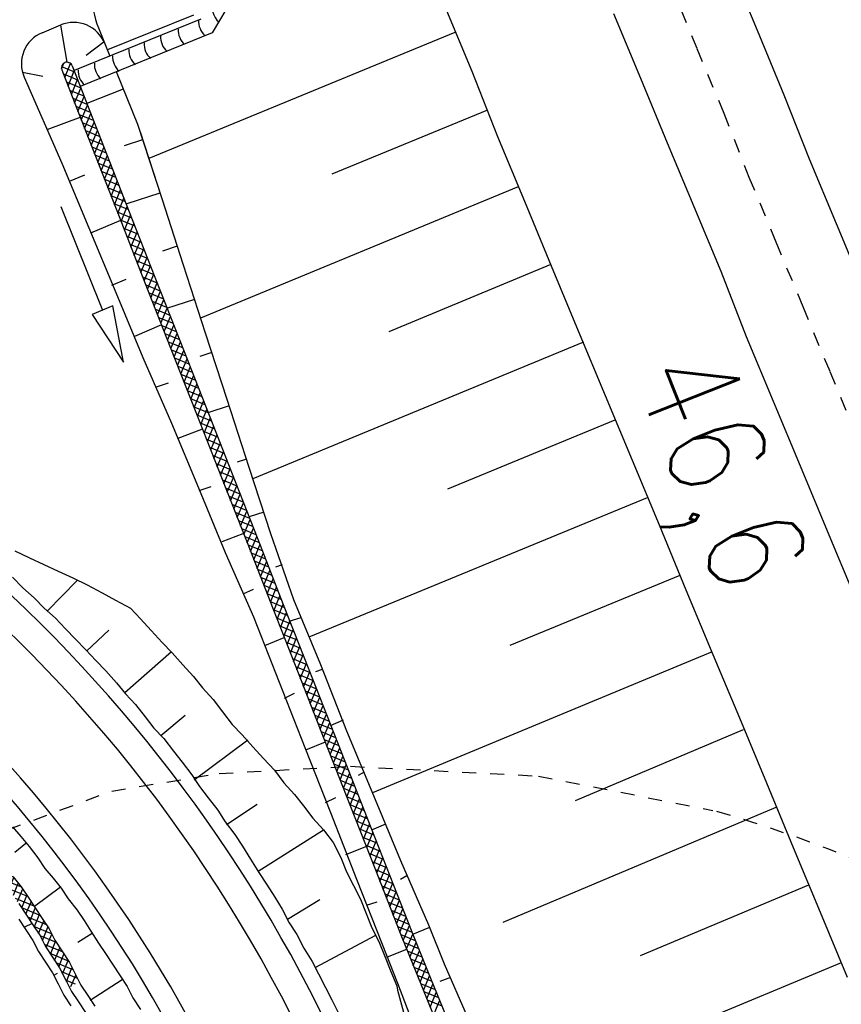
# Model space of a CAD drawing. Extents: x 447882 to 448688, y 437766 to 439043.
# Tile 48 of 121: x 448220 to 448249, y 438324 to 438359. Entities that reach past the tile are written whole.
import ezdxf

# ---------------------------------------------------------------- set-up
doc = ezdxf.new("R2010")
doc.units = 0
doc.header["$LTSCALE"] = 2
doc.header["$MEASUREMENT"] = 0
doc.linetypes.add('ACAD_ISO10W100W', pattern=[0.5, 0.25, -0.25])
doc.linetypes.add('AUSGEZOGEN', pattern=[0])
doc.layers.get('0').update_dxf_attribs({"linetype": 'AUSGEZOGEN'})
for name, color, linetype in [('DB-Bahnachse', 7, 'CONTINUOUS'), ('DB-Bestand', 8, 'CONTINUOUS'), ('DB-Boeschungen', 15, 'CONTINUOUS'), ('DB-Gleisachsen', 7, 'CONTINUOUS'), ('DB-GRABEN', 15, 'AUSGEZOGEN'), ('DB-Ingenieurbauwerke', 15, 'CONTINUOUS'), ('DB-Wegboeschungen', 15, 'CONTINUOUS'), ('DB-Wege', 15, 'CONTINUOUS'), ('FBRTOP', 250, 'AUSGEZOGEN')]:
    doc.layers.add(name, color=color, linetype=linetype)
doc.styles.add('ROMANS', font='romans.shx', dxfattribs={"width": 0.8})

# ---------------------------------------------------------------- blocks, each defined once
blk = doc.blocks.new('*X272')
at = {"color": 0, "linetype": 'ByBlock'}
for p, q in [((-107013, -219140), (-107170, -218983)), ((-107135, -218822), (-107092, -218780)), ((-107096, -219102), (-106741, -218747)), ((-106684, -219151), (-107070, -218765)), ((-106824, -219147), (-106432, -218756)), ((-106358, -219159), (-106770, -218746)), ((-106513, -219155), (-106122, -218764)), ((-106031, -219167), (-106443, -218755)), ((-106203, -219163), (-105812, -218772)), ((-105705, -219175), (-106116, -218764)), ((-105892, -219171), (-105502, -218781)), ((-105379, -219183), (-105789, -218773)), ((-105582, -219178), (-105192, -218789)), ((-105054, -219190), (-105462, -218782)), ((-105270, -219185), (-104881, -218795)), ((-104729, -219197), (-105135, -218790)), ((-104959, -219192), (-104569, -218802)), ((-104404, -219204), (-104811, -218797)), ((-104647, -219199), (-104257, -218808)), ((-104078, -219211), (-104486, -218803)), ((-104336, -219205), (-103945, -218814)), ((-103753, -219218), (-104161, -218810)), ((-104024, -219212), (-103633, -218821)), ((-103428, -219225), (-103836, -218816)), ((-103713, -219219), (-103321, -218827)), ((-103103, -219232), (-103512, -218823)), ((-103401, -219225), (-103009, -218833)), ((-102778, -219239), (-103187, -218830)), ((-103090, -219232), (-102697, -218839)), ((-102453, -219245), (-102862, -218836)), ((-102778, -219239), (-102385, -218846)), ((-102128, -219252), (-102537, -218843)), ((-102467, -219245), (-102073, -218852)), ((-101802, -219259), (-102213, -218849)), ((-102155, -219252), (-101761, -218858)), ((-101477, -219266), (-101888, -218856)), ((-101843, -219258), (-101450, -218865)), ((-101152, -219273), (-101563, -218862)), ((-101532, -219265), (-101138, -218871)), ((-100828, -219280), (-101238, -218869)), ((-101220, -219272), (-100826, -218877)), ((-100503, -219286), (-100914, -218875)), ((-100908, -219278), (-100514, -218884)), ((-100596, -219284), (-100202, -218890)), ((-100178, -219293), (-100589, -218882)), ((-100284, -219291), (-99890, -218896)), ((-99853, -219299), (-100264, -218889)), ((-99973, -219297), (-99578, -218902)), ((-99529, -219306), (-99939, -218895)), ((-99661, -219303), (-99266, -218909)), ((-99204, -219312), (-99615, -218902)), ((-99349, -219309), (-98954, -218915)), ((-98879, -219319), (-99290, -218908)), ((-99037, -219316), (-98642, -218921)), ((-98554, -219325), (-98965, -218915)), ((-98725, -219322), (-98331, -218928)), ((-98230, -219332), (-98640, -218921)), ((-98413, -219328), (-98019, -218934)), ((-97905, -219339), (-98316, -218928)), ((-98101, -219335), (-97707, -218940)), ((-97580, -219345), (-97991, -218934)), ((-97789, -219341), (-97395, -218947)), ((-97255, -219352), (-97666, -218941)), ((-97477, -219347), (-97083, -218953)), ((-96931, -219358), (-97341, -218948)), ((-97165, -219354), (-96771, -218959)), ((-96606, -219365), (-97017, -218954)), ((-96854, -219360), (-96459, -218965)), ((-96281, -219371), (-96692, -218961)), ((-96542, -219366), (-96147, -218972)), ((-95956, -219378), (-96367, -218967)), ((-96230, -219372), (-95835, -218978)), ((-95632, -219384), (-96042, -218974)), ((-95918, -219379), (-95523, -218984)), ((-95307, -219391), (-95717, -218980)), ((-95606, -219385), (-95212, -218991)), ((-94982, -219398), (-95393, -218987)), ((-95294, -219391), (-94900, -218997)), ((-94657, -219404), (-95068, -218993)), ((-94982, -219398), (-94588, -219003)), ((-94333, -219411), (-94743, -219000)), ((-94670, -219404), (-94276, -219009)), ((-94008, -219417), (-94418, -219007)), ((-94358, -219410), (-93964, -219016)), ((-93683, -219424), (-94094, -219013)), ((-94046, -219416), (-93652, -219022)), ((-93358, -219430), (-93769, -219020)), ((-93735, -219423), (-93341, -219029)), ((-93034, -219437), (-93444, -219027)), ((-93423, -219429), (-93029, -219036)), ((-92709, -219443), (-93119, -219034)), ((-93111, -219435), (-92718, -219042)), ((-92799, -219442), (-92406, -219049)), ((-92384, -219450), (-92793, -219041)), ((-92487, -219448), (-92095, -219056)), ((-92059, -219457), (-92468, -219048)), ((-92175, -219454), (-91783, -219062)), ((-91735, -219463), (-92143, -219055)), ((-91863, -219461), (-91471, -219069)), ((-91410, -219470), (-91818, -219061)), ((-91551, -219467), (-91160, -219075)), ((-91085, -219476), (-91493, -219068)), ((-91239, -219473), (-90848, -219082)), ((-90760, -219483), (-91168, -219075)), ((-90927, -219479), (-90536, -219088)), ((-90436, -219489), (-90843, -219082)), ((-90616, -219486), (-90224, -219094)), ((-90111, -219496), (-90518, -219088)), ((-90304, -219492), (-89912, -219101)), ((-89786, -219502), (-90194, -219095)), ((-89992, -219498), (-89600, -219107)), ((-89461, -219509), (-89869, -219101)), ((-89680, -219505), (-89288, -219113)), ((-89137, -219516), (-89544, -219108)), ((-89368, -219511), (-88976, -219119)), ((-88812, -219522), (-89219, -219115)), ((-89056, -219517), (-88665, -219126)), ((-88487, -219529), (-88895, -219121)), ((-88744, -219524), (-88353, -219132)), ((-88161, -219536), (-88570, -219128)), ((-88433, -219530), (-88041, -219138)), ((-87836, -219543), (-88245, -219134)), ((-88121, -219537), (-87729, -219145)), ((-87511, -219550), (-87920, -219141)), ((-87810, -219544), (-87417, -219151)), ((-87186, -219557), (-87596, -219147)), ((-87498, -219550), (-87105, -219157)), ((-86861, -219564), (-87271, -219154)), ((-87186, -219557), (-86793, -219164)), ((-86536, -219571), (-86946, -219160)), ((-86875, -219564), (-86481, -219170)), ((-86211, -219578), (-86621, -219167)), ((-86563, -219570), (-86169, -219176)), ((-85886, -219584), (-86297, -219174)), ((-86252, -219577), (-85857, -219182)), ((-85561, -219591), (-85972, -219180)), ((-85940, -219583), (-85546, -219189)), ((-85236, -219597), (-85647, -219187)), ((-85628, -219589), (-85234, -219195)), ((-84912, -219604), (-85322, -219193)), ((-85316, -219596), (-84922, -219201)), ((-85004, -219602), (-84610, -219208)), ((-84587, -219610), (-84998, -219200)), ((-84692, -219608), (-84298, -219214)), ((-84262, -219617), (-84673, -219206)), ((-84380, -219615), (-83986, -219220)), ((-83937, -219624), (-84348, -219213)), ((-84068, -219621), (-83674, -219226)), ((-83613, -219630), (-84023, -219219)), ((-83757, -219627), (-83362, -219233)), ((-83288, -219637), (-83699, -219226)), ((-83445, -219633), (-83050, -219239)), ((-82963, -219643), (-83374, -219233)), ((-83133, -219640), (-82738, -219245)), ((-82638, -219650), (-83049, -219239)), ((-82821, -219646), (-82426, -219252)), ((-82314, -219656), (-82724, -219246)), ((-82509, -219652), (-82115, -219258)), ((-81989, -219663), (-82400, -219252)), ((-82197, -219659), (-81803, -219264)), ((-81664, -219669), (-82075, -219259)), ((-81885, -219665), (-81491, -219271)), ((-81339, -219676), (-81750, -219265)), ((-81573, -219671), (-81179, -219277)), ((-81015, -219683), (-81425, -219272)), ((-81261, -219678), (-80867, -219284)), ((-80690, -219689), (-81100, -219279)), ((-80949, -219684), (-80556, -219290)), ((-80365, -219696), (-80775, -219286)), ((-80638, -219690), (-80244, -219297)), ((-80040, -219702), (-80450, -219293)), ((-80326, -219696), (-79933, -219304)), ((-79716, -219709), (-80125, -219299)), ((-80014, -219703), (-79621, -219310)), ((-79391, -219715), (-79800, -219306)), ((-79702, -219709), (-79310, -219317)), ((-79066, -219722), (-79475, -219313)), ((-79390, -219715), (-78998, -219324)), ((-78741, -219728), (-79149, -219320)), ((-79078, -219722), (-78687, -219330)), ((-78417, -219735), (-78824, -219327)), ((-78766, -219728), (-78375, -219336)), ((-78092, -219742), (-78499, -219334)), ((-77767, -219748), (-78175, -219340)), ((-78454, -219734), (-78063, -219343)), ((-78142, -219740), (-77751, -219349)), ((-77442, -219755), (-77850, -219347)), ((-77830, -219747), (-77439, -219355)), ((-77118, -219761), (-77525, -219354)), ((-77519, -219753), (-77127, -219362)), ((-77207, -219759), (-76815, -219368)), ((-76793, -219768), (-77200, -219360)), ((-76895, -219766), (-76503, -219374)), ((-76468, -219774), (-76876, -219367)), ((-76583, -219772), (-76191, -219381)), ((-76143, -219781), (-76551, -219373)), ((-76271, -219778), (-75879, -219387)), ((-75818, -219788), (-76226, -219380)), ((-75959, -219785), (-75568, -219393)), ((-75493, -219795), (-75901, -219386)), ((-75648, -219792), (-75256, -219399)), ((-75168, -219802), (-75577, -219393)), ((-75336, -219798), (-74944, -219406)), ((-74843, -219809), (-75252, -219399)), ((-75025, -219805), (-74632, -219412)), ((-74518, -219816), (-74927, -219406)), ((-74713, -219812), (-74320, -219418)), ((-74192, -219823), (-74602, -219413)), ((-74402, -219818), (-74008, -219425)), ((-73867, -219830), (-74278, -219419)), ((-74090, -219825), (-73696, -219431)), ((-73544, -219835), (-73953, -219426)), ((-73779, -219831), (-73382, -219435)), ((-73222, -219839), (-73629, -219432)), ((-73465, -219836), (-73068, -219439)), ((-72900, -219842), (-73306, -219436)), ((-73150, -219839), (-72754, -219443)), ((-72578, -219846), (-72984, -219440)), ((-72835, -219843), (-72440, -219448)), ((-72256, -219849), (-72661, -219445)), ((-72521, -219846), (-72126, -219451)), ((-71936, -219852), (-72339, -219449)), ((-72206, -219850), (-71810, -219454)), ((-71615, -219854), (-72017, -219452)), ((-71890, -219852), (-71494, -219456)), ((-71295, -219856), (-71697, -219454)), ((-71574, -219854), (-71178, -219458)), ((-70975, -219858), (-71376, -219457)), ((-71258, -219856), (-70862, -219460)), ((-70654, -219861), (-71056, -219459))]:
    blk.add_line(p, q, dxfattribs=at)
blk = doc.blocks.new('*X290')
at = {"color": 0, "linetype": 'ByBlock'}
for p, q in [((-78704, -231757), (-78260, -231313)), ((-78359, -231731), (-77867, -231239)), ((-77676, -231612), (-78021, -231268)), ((-77980, -231670), (-77480, -231170)), ((-77409, -231562), (-77752, -231218)), ((-77588, -231596), (-77126, -231134)), ((-77117, -231535), (-77482, -231170)), ((-77216, -231542), (-76781, -231108)), ((-76822, -231512), (-77195, -231139)), ((-76586, -231430), (-76899, -231117)), ((-76871, -231516), (-76615, -231259)), ((-80668, -232130), (-80161, -231623)), ((-80275, -232055), (-79768, -231549)), ((-79858, -231976), (-80203, -231631)), ((-79591, -231925), (-79935, -231581)), ((-79882, -231981), (-79376, -231474)), ((-79323, -231875), (-79668, -231530)), ((-79489, -231906), (-78983, -231400)), ((-79056, -231824), (-79401, -231479)), ((-78788, -231773), (-79133, -231428)), ((-79096, -231831), (-78614, -231349)), ((-78501, -231742), (-78866, -231377)), ((-78211, -231714), (-78578, -231346)), ((-77944, -231663), (-78288, -231318)), ((-82364, -232553), (-81795, -231984)), ((-81923, -232431), (-81402, -231910)), ((-81420, -232323), (-81765, -231979)), ((-81516, -232341), (-81009, -231835)), ((-81172, -232253), (-81497, -231928)), ((-80928, -232179), (-81230, -231877)), ((-81082, -232226), (-80554, -231698)), ((-80660, -232128), (-80967, -231822)), ((-80393, -232078), (-80723, -231748)), ((-80125, -232027), (-80470, -231682)), ((-83608, -232843), (-83068, -232302)), ((-82957, -232695), (-83288, -232365)), ((-83212, -232765), (-82643, -232196)), ((-82714, -232621), (-83040, -232295)), ((-82579, -232437), (-82791, -232225)), ((-82579, -232450), (-82235, -232107)), ((-82187, -232511), (-82525, -232173)), ((-81943, -232437), (-82264, -232115)), ((-81687, -232374), (-82020, -232041)), ((-84336, -232934), (-83976, -232574)), ((-83964, -232961), (-84263, -232662)), ((-84081, -232998), (-83518, -232435)), ((-83725, -232882), (-84019, -232588)), ((-83474, -232815), (-83776, -232513)), ((-83207, -232764), (-83532, -232439)), ((-82765, -232636), (-82579, -232450)), ((-82447, -232569), (-82579, -232437)), ((-84207, -233036), (-84349, -232895))]:
    blk.add_line(p, q, dxfattribs=at)

msp = doc.modelspace()

# ---------------------------------------------------------------- linework, layer by layer
at = {"layer": 'DB-Bahnachse', "linetype": 'ACAD_ISO10W100W'}
for p, q in [((448242.822, 438359.998), (448243.785, 438357.682)), ((448243.785, 438357.682), (448244.747, 438355.366)), ((448244.747, 438355.366), (448245.647, 438353.082)), ((448245.647, 438353.082), (448246.61, 438350.766)), ((448246.61, 438350.766), (448247.572, 438348.45)), ((448247.572, 438348.45), (448248.535, 438346.135)), ((448248.535, 438346.135), (448249.498, 438343.819))]:
    msp.add_line(p, q, dxfattribs=at)
at = {"layer": 'DB-Bestand', "linetype": 'ACAD_ISO10W100W'}
for p, q in [((448226.711, 438331.758), (448231.404, 438332.014)), ((448231.404, 438332.014), (448238.122, 438331.667)), ((448231.404, 438332.014), (448231.404, 438332.014)), ((448222.868, 438331.131), (448226.711, 438331.758)), ((448238.122, 438331.667), (448244.357, 438330.435)), ((448219.144, 438329.744), (448222.868, 438331.131)), ((448222.868, 438331.131), (448222.868, 438331.131)), ((448244.357, 438330.435), (448244.357, 438330.435))]:
    msp.add_line(p, q, dxfattribs=at)
msp.add_ellipse((448232.715, 438288.844), major_axis=(-16.61, 39.868), ratio=1, start_param=-0.937449, end_param=-0.667682, dxfattribs=at)
at = {"layer": 'DB-Boeschungen', "linetype": 'Continuous'}
for p, q in [((448234.779, 438359.186), (448235.742, 438356.87)), ((448225.79, 438358.879), (448222.714, 438357.63)), ((448235.136, 438358.251), (448224.191, 438353.749)), ((448235.742, 438356.87), (448236.657, 438354.539)), ((448221.618, 438355.538), (448223.132, 438351.669)), ((448236.3, 438355.475), (448230.733, 438353.193)), ((448222.083, 438355.443), (448223.497, 438351.841)), ((448223.793, 438354.974), (448224.655, 438352.322)), ((448223.975, 438354.414), (448223.309, 438354.198)), ((448223.882, 438354.7), (448224.655, 438352.322)), ((448236.657, 438354.539), (448237.62, 438352.223)), ((448221.091, 438353.582), (448222.053, 438351.267)), ((448221.355, 438352.932), (448221.91, 438353.165)), ((448237.402, 438352.731), (448226.045, 438348.042)), ((448224.593, 438352.512), (448223.404, 438352.126)), ((448224.655, 438352.322), (448225.427, 438349.944)), ((448224.655, 438352.322), (448225.427, 438349.944)), ((448237.62, 438352.223), (448238.582, 438349.907)), ((448223.132, 438351.669), (448224.047, 438349.338)), ((448223.497, 438351.841), (448224.412, 438349.509)), ((448222.053, 438351.267), (448223.016, 438348.951)), ((448223.178, 438351.527), (448222.115, 438351.076)), ((448225.211, 438350.61), (448224.688, 438350.44)), ((448225.427, 438349.944), (448226.215, 438347.519)), ((448225.427, 438349.944), (448226.215, 438347.519)), ((448238.567, 438349.955), (448232.777, 438347.548)), ((448238.582, 438349.907), (448239.545, 438347.591)), ((448224.412, 438349.509), (448225.327, 438347.178)), ((448222.876, 438349.221), (448223.383, 438349.438)), ((448224.047, 438349.338), (448224.962, 438347.007)), ((448223.016, 438348.951), (448223.979, 438346.635)), ((448225.829, 438348.708), (448224.83, 438348.383)), ((448224.652, 438347.8), (448223.684, 438347.38)), ((448226.215, 438347.519), (448226.987, 438345.141)), ((448226.215, 438347.519), (448226.987, 438345.141)), ((448239.545, 438347.591), (448240.508, 438345.275)), ((448224.962, 438347.007), (448225.877, 438344.675)), ((448225.327, 438347.178), (448226.242, 438344.847)), ((448239.732, 438347.179), (448227.914, 438342.288)), ((448226.447, 438346.806), (448226.019, 438346.667)), ((448223.979, 438346.635), (448225.004, 438344.287)), ((448224.429, 438345.572), (448224.905, 438345.726)), ((448240.508, 438345.275), (448241.47, 438342.96)), ((448227.065, 438344.904), (448226.304, 438344.656)), ((448226.987, 438345.141), (448227.775, 438342.716)), ((448226.987, 438345.141), (448227.775, 438342.716)), ((448225.877, 438344.675), (448226.792, 438342.344)), ((448226.242, 438344.847), (448227.173, 438342.468)), ((448225.004, 438344.287), (448225.967, 438341.971)), ((448240.849, 438344.387), (448234.869, 438341.919)), ((448226.078, 438344.057), (448225.237, 438343.732)), ((448227.683, 438343.001), (448227.35, 438342.893)), ((448241.47, 438342.96), (448242.433, 438340.644)), ((448227.173, 438342.468), (448228.088, 438340.136)), ((448227.775, 438342.716), (448228.548, 438340.338)), ((448227.775, 438342.716), (448228.548, 438340.338)), ((448226.792, 438342.344), (448227.707, 438340.013)), ((448225.967, 438341.971), (448226.93, 438339.655)), ((448225.998, 438341.876), (448226.426, 438342.015)), ((448242.013, 438341.611), (448229.911, 438336.628)), ((448228.301, 438341.099), (448227.778, 438340.929)), ((448227.552, 438340.33), (448226.806, 438340.036)), ((448228.548, 438340.338), (448229.368, 438337.976)), ((448228.548, 438340.338), (448229.368, 438337.976)), ((448242.433, 438340.644), (448243.396, 438338.328)), ((448227.707, 438340.013), (448228.638, 438337.634)), ((448228.088, 438340.136), (448229.003, 438337.805)), ((448226.93, 438339.655), (448227.94, 438337.355)), ((448228.966, 438339.213), (448228.728, 438339.135)), ((448243.178, 438338.836), (448237.103, 438336.336)), ((448227.567, 438338.18), (448227.932, 438338.351)), ((448243.396, 438338.328), (448244.358, 438336.012)), ((448229.368, 438337.976), (448230.331, 438335.66)), ((448229.368, 438337.976), (448230.331, 438335.66)), ((448228.638, 438337.634), (448229.553, 438335.303)), ((448229.003, 438337.805), (448229.918, 438335.474)), ((448227.94, 438337.355), (448228.855, 438335.023)), ((448229.632, 438337.326), (448229.204, 438337.187)), ((448229.025, 438336.603), (448228.327, 438336.324)), ((448244.327, 438336.107), (448232.193, 438331.061)), ((448244.358, 438336.012), (448245.306, 438333.744)), ((448229.918, 438335.474), (448230.833, 438333.142)), ((448230.392, 438335.47), (448230.155, 438335.393)), ((448230.331, 438335.66), (448231.261, 438333.281)), ((448230.331, 438335.66), (448231.261, 438333.281)), ((448229.553, 438335.303), (448230.468, 438332.971)), ((448228.855, 438335.023), (448229.77, 438332.692)), ((448229.041, 438334.453), (448229.406, 438334.624)), ((448231.138, 438333.662), (448230.677, 438333.46)), ((448245.306, 438333.744), (448246.268, 438331.428)), ((448231.261, 438333.281), (448232.224, 438330.966)), ((448231.261, 438333.281), (448232.224, 438330.966)), ((448245.445, 438333.316), (448239.433, 438330.784)), ((448230.468, 438332.971), (448231.383, 438330.64)), ((448230.833, 438333.142), (448231.764, 438330.764)), ((448229.77, 438332.692), (448230.685, 438330.361)), ((448230.499, 438332.876), (448229.801, 438332.597)), ((448231.898, 438331.806), (448231.676, 438331.681)), ((448246.268, 438331.428), (448247.231, 438329.112)), ((448230.514, 438330.726), (448230.879, 438330.897)), ((448232.224, 438330.966), (448233.186, 438328.65)), ((448232.224, 438330.966), (448233.186, 438328.65)), ((448231.383, 438330.64), (448232.298, 438328.309)), ((448231.764, 438330.764), (448232.679, 438328.432)), ((448246.609, 438330.54), (448236.845, 438326.432)), ((448230.685, 438330.361), (448231.616, 438327.982)), ((448232.659, 438329.95), (448232.151, 438329.733)), ((448231.973, 438329.149), (448231.227, 438328.854)), ((448247.231, 438329.112), (448248.194, 438326.796)), ((448232.679, 438328.432), (448233.594, 438326.101)), ((448233.186, 438328.65), (448234.197, 438326.349)), ((448233.186, 438328.65), (448234.197, 438326.349)), ((448232.298, 438328.309), (448233.229, 438325.93)), ((448233.419, 438328.095), (448233.197, 438327.97)), ((448231.616, 438327.982), (448232.531, 438325.651)), ((448247.774, 438327.764), (448241.762, 438325.232)), ((448231.973, 438327.046), (448232.353, 438327.17)), ((448248.194, 438326.796), (448249.156, 438324.48)), ((448234.228, 438326.254), (448233.625, 438326.006)), ((448234.197, 438326.349), (448234.755, 438324.954)), ((448234.197, 438326.349), (448234.755, 438324.954)), ((448233.229, 438325.93), (448233.772, 438324.582)), ((448233.594, 438326.101), (448234.153, 438324.705)), ((448232.531, 438325.651), (448233.09, 438324.255)), ((448233.431, 438325.47), (448232.686, 438325.175)), ((448234.755, 438324.954), (448235.579, 438323.066)), ((448248.939, 438324.988), (448239.343, 438320.994)), ((448233.772, 438324.582), (448234.548, 438322.678)), ((448234.153, 438324.705), (448234.929, 438322.802)), ((448233.09, 438324.255), (448233.818, 438322.336)), ((448234.979, 438324.46), (448234.603, 438324.323))]:
    msp.add_line(p, q, dxfattribs=at)
msp.add_ellipse((448225.359, 438359.621), major_axis=(-1.229, 2.955), ratio=1, start_param=-0.008198, end_param=1.562599, dxfattribs=at)
at = {"layer": 'DB-Gleisachsen', "linetype": 'Continuous'}
for p, q in [((448244.973, 438360.658), (448245.936, 438358.342)), ((448240.801, 438358.935), (448241.764, 438356.619)), ((448245.936, 438358.342), (448246.898, 438356.026)), ((448241.764, 438356.619), (448242.727, 438354.303)), ((448246.898, 438356.026), (448247.798, 438353.742)), ((448242.727, 438354.303), (448243.674, 438352.035)), ((448247.798, 438353.742), (448248.761, 438351.427)), ((448243.674, 438352.035), (448244.637, 438349.719)), ((448248.761, 438351.427), (448249.723, 438349.111)), ((448244.637, 438349.719), (448245.552, 438347.387)), ((448245.552, 438347.387), (448246.515, 438345.072)), ((448246.515, 438345.072), (448247.477, 438342.756)), ((448247.477, 438342.756), (448248.44, 438340.44)), ((448248.44, 438340.44), (448249.403, 438338.124))]:
    msp.add_line(p, q, dxfattribs=at)
at = {"layer": 'DB-GRABEN', "linetype": 'Continuous'}
for p, q in [((448220.38, 438358.244), (448221.046, 438358.522)), ((448221.044, 438358.521), (448221.261, 438357.191)), ((448222.394, 438358.417), (448222.804, 438357.409)), ((448222.597, 438357.914), (448221.962, 438357.428)), ((448221.084, 438356.918), (448221.084, 438356.918)), ((448221.084, 438356.918), (448221.618, 438355.538)), ((448221.194, 438357.175), (448221.196, 438357.176)), ((448221.46, 438357.063), (448221.742, 438356.33)), ((448219.679, 438356.837), (448220.41, 438356.694)), ((448219.742, 438356.654), (448221.091, 438353.582)), ((448223.03, 438356.853), (448223.793, 438354.974)), ((448221.742, 438356.33), (448222.083, 438355.443)), ((448223.283, 438356.23), (448221.979, 438355.711)), ((448221.767, 438355.222), (448220.546, 438354.772)), ((448221.048, 438352.036), (448222.539, 438348.324)), ((448222.911, 438348.474), (448222.539, 438348.324)), ((448223.285, 438346.469), (448222.911, 438348.474)), ((448222.539, 438348.324), (448222.168, 438348.175)), ((448222.168, 438348.175), (448223.285, 438346.469))]:
    msp.add_line(p, q, dxfattribs=at)
for centre, major_axis, start_param, end_param in [((448221.507, 438357.414), (-0.849, 0.849), 4.312853, 5.892027), ((448220.841, 438357.136), (-0.849, 0.849), -0.391158, 1.199195), ((448221.271, 438356.99), (-0.141, 0.141), -0.391158, 1.153512), ((448221.273, 438356.991), (-0.141, 0.141), 4.293897, 5.892027)]:
    msp.add_ellipse(centre, major_axis=major_axis, ratio=1, start_param=start_param, end_param=end_param, dxfattribs=at)
at = {"layer": 'DB-Ingenieurbauwerke', "linetype": 'Continuous'}
for p, q in [((448230.101, 438364.421), (448226.462, 438358.247)), ((448226.049, 438358.727), (448221.524, 438356.889)), ((448226.462, 438358.247), (448221.736, 438356.327))]:
    msp.add_line(p, q, dxfattribs=at)
for centre, major_axis, start_param, end_param in [((448227.308, 438359.222), (-0.604, 0.604), 0.56886, 1.571203), ((448226.676, 438358.664), (-0.498, 0.498), 0.740102, 1.620571), ((448225.949, 438358.342), (-0.498, 0.498), 0.740102, 1.620571), ((448225.319, 438358.098), (-0.498, 0.498), 0.740102, 1.620571), ((448224.183, 438357.625), (-0.498, 0.498), 0.740102, 1.620571), ((448224.73, 438357.847), (-0.498, 0.498), 0.740102, 1.620571), ((448223.604, 438357.39), (-0.498, 0.498), 0.740102, 1.620571), ((448222.373, 438356.89), (-0.498, 0.498), 0.740102, 1.620571), ((448222.952, 438357.125), (-0.498, 0.498), 0.740102, 1.620571)]:
    msp.add_ellipse(centre, major_axis=major_axis, ratio=1, start_param=start_param, end_param=end_param, dxfattribs=at)
at = {"layer": 'DB-Wegboeschungen', "linetype": 'Continuous'}
for p, q in [((448219.409, 438339.716), (448219.926, 438339.474)), ((448219.926, 438339.474), (448220.442, 438339.232)), ((448220.442, 438339.232), (448220.958, 438338.99)), ((448220.958, 438338.99), (448221.474, 438338.748)), ((448219.327, 438338.777), (448219.688, 438338.399)), ((448220.566, 438337.556), (448221.631, 438338.66)), ((448221.474, 438338.748), (448221.99, 438338.506)), ((448219.688, 438338.399), (448220.093, 438338.044)), ((448221.99, 438338.506), (448222.529, 438338.219)), ((448222.529, 438338.219), (448223.001, 438337.955)), ((448220.093, 438338.044), (448220.454, 438337.667)), ((448223.001, 438337.955), (448223.54, 438337.668)), ((448220.454, 438337.667), (448220.859, 438337.312)), ((448223.54, 438337.668), (448223.9, 438337.291)), ((448220.859, 438337.312), (448221.22, 438336.935)), ((448223.9, 438337.291), (448224.284, 438336.869)), ((448221.22, 438336.935), (448221.58, 438336.558)), ((448221.964, 438336.136), (448222.763, 438336.88)), ((448224.284, 438336.869), (448224.667, 438336.447)), ((448221.58, 438336.558), (448221.941, 438336.18)), ((448224.667, 438336.447), (448225.028, 438336.069)), ((448221.941, 438336.18), (448222.302, 438335.803)), ((448223.339, 438334.648), (448225.005, 438336.114)), ((448222.302, 438335.803), (448222.662, 438335.425)), ((448225.028, 438336.069), (448225.411, 438335.647)), ((448222.662, 438335.425), (448223.046, 438335.003)), ((448225.411, 438335.647), (448225.794, 438335.225)), ((448225.794, 438335.225), (448226.11, 438334.825)), ((448223.046, 438335.003), (448223.362, 438334.603)), ((448226.11, 438334.825), (448226.494, 438334.403)), ((448223.362, 438334.603), (448223.722, 438334.226)), ((448226.494, 438334.403), (448226.833, 438333.959)), ((448223.722, 438334.226), (448224.061, 438333.781)), ((448224.061, 438333.781), (448224.377, 438333.381)), ((448224.625, 438333.115), (448225.492, 438333.837)), ((448226.833, 438333.959), (448227.171, 438333.514)), ((448224.377, 438333.381), (448224.738, 438333.004)), ((448227.171, 438333.514), (448227.532, 438333.137)), ((448224.738, 438333.004), (448225.077, 438332.559)), ((448225.822, 438331.536), (448227.735, 438332.959)), ((448227.532, 438333.137), (448227.915, 438332.715)), ((448227.915, 438332.715), (448228.299, 438332.293)), ((448225.077, 438332.559), (448225.393, 438332.159)), ((448228.299, 438332.293), (448228.682, 438331.871)), ((448225.393, 438332.159), (448225.732, 438331.714)), ((448228.682, 438331.871), (448229.021, 438331.426)), ((448225.732, 438331.714), (448226.003, 438331.291)), ((448226.003, 438331.291), (448226.319, 438330.891)), ((448229.021, 438331.426), (448229.404, 438331.004)), ((448226.319, 438330.891), (448226.658, 438330.447)), ((448229.404, 438331.004), (448229.72, 438330.604)), ((448226.975, 438329.935), (448228.065, 438330.659)), ((448229.72, 438330.604), (448230.059, 438330.16)), ((448226.658, 438330.447), (448226.93, 438330.024)), ((448230.059, 438330.16), (448230.442, 438329.738)), ((448219.328, 438329.854), (448219.621, 438329.499)), ((448226.93, 438330.024), (448227.268, 438329.579)), ((448219.621, 438329.499), (448219.915, 438329.143)), ((448227.268, 438329.579), (448227.54, 438329.157)), ((448228.106, 438328.266), (448230.442, 438329.738)), ((448230.442, 438329.738), (448230.781, 438329.293)), ((448219.802, 438329.254), (448219.402, 438328.938)), ((448219.915, 438329.143), (448220.231, 438328.743)), ((448227.54, 438329.157), (448227.834, 438328.689)), ((448230.781, 438329.293), (448231.054, 438328.758)), ((448220.231, 438328.743), (448220.48, 438328.365)), ((448227.834, 438328.689), (448228.128, 438328.222)), ((448231.054, 438328.758), (448231.259, 438328.246)), ((448220.48, 438328.365), (448220.773, 438328.009)), ((448219.342, 438328.066), (448219.635, 438327.71)), ((448220.773, 438328.009), (448221.066, 438327.654)), ((448228.128, 438328.222), (448228.4, 438327.799)), ((448231.259, 438328.246), (448231.508, 438327.756)), ((448219.635, 438327.71), (448219.884, 438327.332)), ((448221.044, 438327.698), (448220.11, 438326.998)), ((448221.066, 438327.654), (448221.315, 438327.276)), ((448228.4, 438327.799), (448228.694, 438327.332)), ((448231.508, 438327.756), (448231.758, 438327.265)), ((448219.884, 438327.332), (448220.133, 438326.953)), ((448228.694, 438327.332), (448228.966, 438326.909)), ((448219.55, 438327.106), (448219.799, 438326.727)), ((448220.133, 438326.953), (448220.382, 438326.575)), ((448221.315, 438327.276), (448221.631, 438326.875)), ((448229.147, 438326.552), (448230.305, 438327.254)), ((448231.758, 438327.265), (448231.963, 438326.753)), ((448219.799, 438326.727), (448220.048, 438326.349)), ((448221.631, 438326.875), (448221.88, 438326.497)), ((448228.966, 438326.909), (448229.215, 438326.419)), ((448231.963, 438326.753), (448232.168, 438326.24)), ((448219.554, 438326.547), (448219.803, 438326.168)), ((448220.025, 438326.394), (448219.758, 438326.257)), ((448220.048, 438326.349), (448220.297, 438325.971)), ((448220.382, 438326.575), (448220.63, 438326.197)), ((448221.88, 438326.497), (448222.129, 438326.119)), ((448229.215, 438326.419), (448229.487, 438325.996)), ((448232.168, 438326.24), (448232.418, 438325.75)), ((448219.803, 438326.168), (448220.052, 438325.79)), ((448220.297, 438325.971), (448220.501, 438325.57)), ((448220.63, 438326.197), (448220.835, 438325.796)), ((448222.175, 438326.03), (448221.663, 438325.713)), ((448222.129, 438326.119), (448222.401, 438325.696)), ((448229.487, 438325.996), (448229.737, 438325.506)), ((448230.144, 438324.816), (448232.305, 438325.973)), ((448220.052, 438325.79), (448220.256, 438325.389)), ((448220.501, 438325.57), (448220.75, 438325.192)), ((448220.835, 438325.796), (448221.083, 438325.418)), ((448222.401, 438325.696), (448222.65, 438325.318)), ((448232.418, 438325.75), (448232.646, 438325.193)), ((448220.256, 438325.389), (448220.505, 438325.011)), ((448220.75, 438325.192), (448220.999, 438324.813)), ((448221.083, 438325.418), (448221.355, 438324.995)), ((448222.65, 438325.318), (448222.898, 438324.94)), ((448229.737, 438325.506), (448230.031, 438325.039)), ((448232.646, 438325.193), (448232.851, 438324.68)), ((448220.505, 438325.011), (448220.754, 438324.633)), ((448221.355, 438324.995), (448221.559, 438324.594)), ((448222.898, 438324.94), (448223.17, 438324.517)), ((448230.031, 438325.039), (448230.258, 438324.593)), ((448220.754, 438324.633), (448220.958, 438324.232)), ((448220.799, 438324.544), (448220.933, 438324.612)), ((448220.999, 438324.813), (448221.226, 438324.368)), ((448221.559, 438324.594), (448221.764, 438324.193)), ((448223.17, 438324.517), (448223.419, 438324.139)), ((448230.258, 438324.593), (448230.508, 438324.103)), ((448232.851, 438324.68), (448233.056, 438324.167)), ((448220.958, 438324.232), (448221.163, 438323.831)), ((448221.226, 438324.368), (448221.43, 438323.967)), ((448221.764, 438324.193), (448222.013, 438323.815)), ((448223.238, 438324.383), (448222.103, 438323.637)), ((448223.419, 438324.139), (448223.623, 438323.738)), ((448233.056, 438324.167), (448233.08, 438324.011)), ((448221.163, 438323.831), (448221.411, 438323.452)), ((448221.43, 438323.967), (448221.679, 438323.589)), ((448222.013, 438323.815), (448222.261, 438323.437)), ((448230.508, 438324.103), (448230.735, 438323.658)), ((448233.08, 438324.011), (448233.494, 438322.538)), ((448221.679, 438323.589), (448221.928, 438323.21)), ((448223.623, 438323.738), (448223.895, 438323.315)), ((448230.735, 438323.658), (448230.984, 438323.167))]:
    msp.add_line(p, q, dxfattribs=at)
at = {"layer": 'DB-Wege', "linetype": 'Continuous'}
for major_axis, start_param, end_param in [((-19.777, 47.551), -1.54104, -1.069299), ((-20.169, 48.471), -1.541211, -1.108641), ((-18.507, 44.505), -1.540979, -1.069237), ((-18.216, 43.814), -1.54091, -1.069168)]:
    msp.add_ellipse((448183.325, 438299.872), major_axis=major_axis, ratio=1, start_param=start_param, end_param=end_param, dxfattribs=at)
at = {"layer": 'FBRTOP'}
msp.add_lwpolyline([(448131.684, 438991.32, -0.000001), (448134.983, 438970.589, -0.000001), (448138.911, 438945.9, 0.000002), (448142.84, 438921.21, 0.000007)], format="xyb", dxfattribs=at)
at = {"layer": 'FBRTOP', "const_width": 0.5}
msp.add_lwpolyline([(448117.312, 438986.185, -0.000001), (448120.169, 438968.232, -0.000001), (448124.098, 438943.543, 0.000002), (448128.026, 438918.853, 0.000007)], format="xyb", dxfattribs=at)

# ---------------------------------------------------------------- block references
at = {"layer": 'DB-GRABEN', "linetype": 'Continuous', "xscale": 0.00099999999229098, "yscale": 0.000999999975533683, "zscale": 0.001, "rotation": 292.5882868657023}
msp.add_blockref('*X272', (448464.508, 438342.321), dxfattribs=at)
at = {"layer": 'DB-Wegboeschungen', "linetype": 'Continuous', "xscale": 0.00099999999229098, "yscale": 0.000999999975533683, "zscale": 0.001, "rotation": 292.5882868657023}
msp.add_blockref('*X290', (448464.508, 438342.321), dxfattribs=at)

# ---------------------------------------------------------------- texts
at = {"layer": 'DB-Bahnachse', "linetype": 'Continuous', "style": 'ROMANS', "oblique": 0, "width": 0.8334}
msp.add_text('46,6', height=3.5, rotation=291.5958, dxfattribs=at).set_placement((448241.466, 438346.09))

doc.saveas('drawing.dxf')
